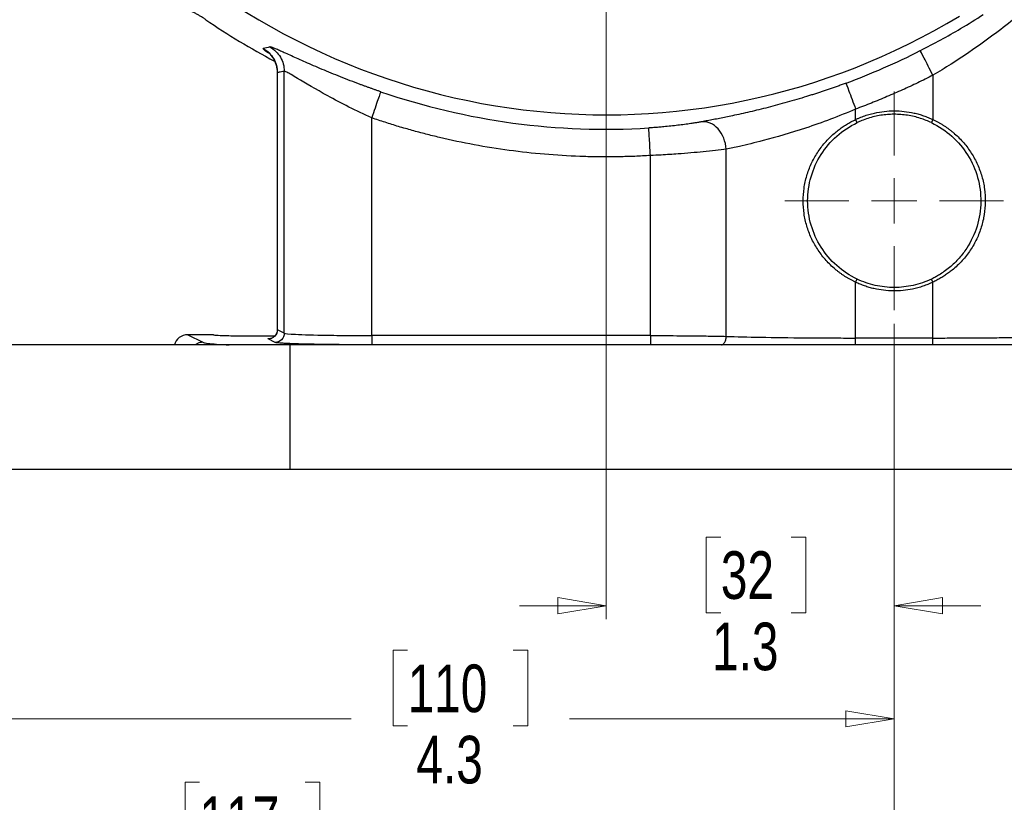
# Model space of a CAD drawing. Header units: inches. Extents: x 0.6 to 16.3, y 0.2 to 11.5.
# Tile 3 of 21: x 2.4 to 5.3, y 4 to 6.2. Entities that reach past the tile are written whole.
import ezdxf

# ---------------------------------------------------------------- set-up
doc = ezdxf.new("R2010")
doc.units = ezdxf.units.IN
doc.header["$MEASUREMENT"] = 0
doc.styles.add('SLDTEXTSTYLE0', font='TXT', dxfattribs={"width": 0.75})
doc.dimstyles.new('SLDDIMSTYLE0', dxfattribs={"dimtxt": 0.137795, "dimasz": 0.14, "dimexe": 0, "dimexo": 0.0625, "dimgap": 0.034449, "dimtad": 0, "dimdec": 1, "dimlfac": 1.5, "dimrnd": 1e-09, "dimzin": 12, "dimdsep": 46, "dimtxsty": 'SLDTEXTSTYLE0', "dimblk1": 'CLOSED', "dimblk2": 'CLOSED', "dimsah": 1, "dimcen": 0.09, "dimadec": 0, "dimazin": 3, "dimtfac": 1, "dimtdec": 1, "dimtofl": 0, "dimtmove": 0, "dimatfit": 3, "dimldrblk": 'CLOSED', "dimfxl": 0, "dimfrac": 2, "dimtolj": 1, "dimtzin": 12, "dimarcsym": 0})
doc.dimstyles.new('SLDDIMSTYLE2', dxfattribs={"dimtxt": 0.137795, "dimasz": 0.14, "dimexe": 0, "dimexo": 0.0625, "dimgap": 0.034449, "dimtad": 0, "dimdec": 1, "dimlfac": 1.5, "dimrnd": 1e-09, "dimzin": 12, "dimdsep": 46, "dimtxsty": 'SLDTEXTSTYLE0', "dimblk1": 'CLOSED', "dimblk2": 'CLOSED', "dimsah": 1, "dimcen": 0.09, "dimadec": 0, "dimazin": 3, "dimtfac": 1, "dimtofl": 0, "dimtmove": 0, "dimatfit": 3, "dimldrblk": 'CLOSED', "dimfxl": 0, "dimfrac": 2, "dimtolj": 1, "dimtzin": 12, "dimarcsym": 0})
doc.dimstyles.new('SLDDIMSTYLE4', dxfattribs={"dimtxt": 0.137795, "dimasz": 0.14, "dimexe": 0, "dimexo": 0.0625, "dimgap": 0.034449, "dimtad": 0, "dimtih": 1, "dimtoh": 1, "dimdec": 1, "dimlfac": 1.5, "dimrnd": 1e-09, "dimzin": 12, "dimdsep": 46, "dimtxsty": 'SLDTEXTSTYLE0', "dimblk1": 'CLOSED', "dimblk2": 'CLOSED', "dimsah": 1, "dimcen": 0.09, "dimadec": 0, "dimazin": 3, "dimtfac": 1, "dimtdec": 1, "dimtofl": 0, "dimtmove": 0, "dimatfit": 3, "dimldrblk": 'CLOSED', "dimfxl": 0, "dimfrac": 2, "dimtolj": 1, "dimtzin": 12, "dimarcsym": 0})
doc.dimstyles.new('SLDDIMSTYLE5', dxfattribs={"dimtxt": 0.137795, "dimasz": 0.14, "dimexe": 0, "dimexo": 0.0625, "dimgap": 0.034449, "dimtad": 0, "dimdec": 1, "dimlfac": 1.5, "dimrnd": 1e-09, "dimzin": 12, "dimdsep": 46, "dimtxsty": 'SLDTEXTSTYLE0', "dimblk1": 'CLOSED', "dimblk2": 'CLOSED', "dimsah": 1, "dimcen": 0.09, "dimadec": 0, "dimazin": 3, "dimtfac": 1, "dimtmove": 0, "dimatfit": 0, "dimldrblk": 'CLOSED', "dimfxl": 0, "dimfrac": 2, "dimtolj": 1, "dimtzin": 12, "dimarcsym": 0})

# ---------------------------------------------------------------- blocks, each defined once
blk = doc.blocks.new('_Closed')
at = {"color": 0, "linetype": 'ByBlock', "lineweight": -2}
for p, q in [((-1, 0.166667), (0, 0)), ((-1, 0.166667), (-1, -0.166667)), ((0, 0), (-1, -0.166667)), ((0, 0), (-1, 0))]:
    blk.add_line(p, q, dxfattribs=at)
blk = doc.blocks.new('_D_5')
at = {"color": 7, "linetype": 'Continuous', "lineweight": 0}
for p, q in [((2.0846, 7.4676), (2.0846, 4.1763)), ((4.9713, 5.3582), (4.9713, 4.1763)), ((3.5639, 4.4142), (3.5219, 4.4142)), ((3.5219, 4.4142), (3.5219, 4.1954)), ((3.8693, 4.4142), (3.9113, 4.4142)), ((3.9113, 4.4142), (3.9113, 4.1954)), ((2.0846, 4.2157), (3.401, 4.2157)), ((4.9713, 4.2157), (4.0321, 4.2157)), ((3.5219, 4.1954), (3.5639, 4.1954)), ((3.9113, 4.1954), (3.8693, 4.1954))]:
    blk.add_line(p, q, dxfattribs=at)
at = {"color": 7, "linetype": 'Continuous', "lineweight": 18, "xscale": 0.14, "yscale": 0.14, "rotation": 180.0000000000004}
blk.add_blockref('_Closed', (2.0846, 4.2157), dxfattribs=at)
at = {"color": 7, "linetype": 'Continuous', "lineweight": 18, "xscale": 0.14, "yscale": 0.14}
blk.add_blockref('_Closed', (4.9713, 4.2157), dxfattribs=at)
at = {"color": 7, "linetype": 'Continuous', "lineweight": 18, "char_height": 0.1378, "attachment_point": 1, "style": 'SLDTEXTSTYLE0'}
for s, insert in [('110', (3.5639, 4.373)), ('4.3', (3.5893, 4.1669))]:
    blk.add_mtext(s, dxfattribs=dict(at, insert=insert))
blk = doc.blocks.new('_D_6')
at = {"color": 7, "linetype": 'Continuous', "lineweight": 0}
for p, q in [((3.3014, 9.9866), (1.2187, 9.9866)), ((1.2581, 9.9866), (1.2581, 9.3219)), ((1.1054, 9.2939), (1.0634, 9.2939)), ((1.0634, 9.2939), (1.0634, 9.0752)), ((1.4108, 9.2939), (1.4528, 9.2939)), ((1.4528, 9.2939), (1.4528, 9.0752)), ((1.0634, 9.0752), (1.1054, 9.0752)), ((1.4528, 9.0752), (1.4108, 9.0752)), ((1.2581, 4.9368), (1.2581, 8.869)), ((1.8519, 4.9368), (1.2187, 4.9368))]:
    blk.add_line(p, q, dxfattribs=at)
at = {"color": 7, "linetype": 'Continuous', "lineweight": 18, "xscale": 0.14, "yscale": 0.14}
for p, rotation in [((1.2581, 9.9866), 90.0000000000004), ((1.2581, 4.9368), 270.0000000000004)]:
    blk.add_blockref('_Closed', p, dxfattribs=dict(at, rotation=rotation))
at = {"color": 7, "linetype": 'Continuous', "lineweight": 18, "char_height": 0.1378, "attachment_point": 1, "style": 'SLDTEXTSTYLE0'}
for s, insert in [('192', (1.1054, 9.2528)), ('7.6', (1.1308, 9.0466))]:
    blk.add_mtext(s, dxfattribs=dict(at, insert=insert))
blk = doc.blocks.new('_D_7')
at = {"color": 7, "linetype": 'Continuous', "lineweight": 0}
for p, q in [((4.9713, 5.3582), (4.9713, 3.795)), ((1.8913, 4.8974), (1.8913, 3.795)), ((2.9622, 4.0329), (2.9202, 4.0329)), ((2.9202, 4.0329), (2.9202, 3.8141)), ((3.2676, 4.0329), (3.3096, 4.0329)), ((3.3096, 4.0329), (3.3096, 3.8141)), ((1.8913, 3.8344), (2.7994, 3.8344)), ((4.9713, 3.8344), (3.4305, 3.8344)), ((2.9202, 3.8141), (2.9622, 3.8141)), ((3.3096, 3.8141), (3.2676, 3.8141))]:
    blk.add_line(p, q, dxfattribs=at)
at = {"color": 7, "linetype": 'Continuous', "lineweight": 18, "xscale": 0.14, "yscale": 0.14, "rotation": 180.0000000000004}
blk.add_blockref('_Closed', (1.8913, 3.8344, -0.8335), dxfattribs=at)
at = {"color": 7, "linetype": 'Continuous', "lineweight": 18, "xscale": 0.14, "yscale": 0.14}
blk.add_blockref('_Closed', (4.9713, 3.8344, -0.8335), dxfattribs=at)
at = {"color": 7, "linetype": 'Continuous', "lineweight": 18, "char_height": 0.1378, "attachment_point": 1, "style": 'SLDTEXTSTYLE0'}
for s, insert in [('117', (2.9622, 3.9918)), ('4.6', (2.9876, 3.7856))]:
    blk.add_mtext(s, dxfattribs=dict(at, insert=insert))
blk = doc.blocks.new('_D_8')
at = {"color": 7, "linetype": 'Continuous', "lineweight": 0}
for p, q in [((4.1379, 7.365), (4.1379, 4.5037)), ((4.9713, 5.3582), (4.9713, 4.5037)), ((4.4698, 4.7415), (4.4278, 4.7415)), ((4.4278, 4.7415), (4.4278, 4.5228)), ((4.6734, 4.7415), (4.7154, 4.7415)), ((4.7154, 4.7415), (4.7154, 4.5228)), ((4.1379, 4.5431), (3.8879, 4.5431)), ((4.9713, 4.5431), (5.2213, 4.5431)), ((4.4278, 4.5228), (4.4698, 4.5228)), ((4.7154, 4.5228), (4.6734, 4.5228))]:
    blk.add_line(p, q, dxfattribs=at)
at = {"color": 7, "linetype": 'Continuous', "lineweight": 18, "xscale": 0.14, "yscale": 0.14}
blk.add_blockref('_Closed', (4.1379, 4.5431, -0.8335), dxfattribs=at)
at = {"color": 7, "linetype": 'Continuous', "lineweight": 18, "xscale": 0.14, "yscale": 0.14, "rotation": 180.0000000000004}
blk.add_blockref('_Closed', (4.9713, 4.5431, -0.8335), dxfattribs=at)
at = {"color": 7, "linetype": 'Continuous', "lineweight": 18, "char_height": 0.1378, "attachment_point": 1, "style": 'SLDTEXTSTYLE0'}
for s, insert in [('32', (4.4698, 4.7004)), ('1.3', (4.4443, 4.4942))]:
    blk.add_mtext(s, dxfattribs=dict(at, insert=insert))
blk = doc.blocks.new('_D_9')
at = {"color": 7, "linetype": 'Continuous', "lineweight": 0}
for p, q in [((4.9713, 5.3582), (4.9713, 3.795)), ((8.0513, 4.8974), (8.0513, 3.795)), ((6.5308, 4.0329), (6.4888, 4.0329)), ((6.4888, 4.0329), (6.4888, 3.8141)), ((6.8362, 4.0329), (6.8782, 4.0329)), ((6.8782, 4.0329), (6.8782, 3.8141)), ((4.9713, 3.8344), (6.3679, 3.8344)), ((8.0513, 3.8344), (6.999, 3.8344)), ((6.4888, 3.8141), (6.5308, 3.8141)), ((6.8782, 3.8141), (6.8362, 3.8141))]:
    blk.add_line(p, q, dxfattribs=at)
at = {"color": 7, "linetype": 'Continuous', "lineweight": 18, "xscale": 0.14, "yscale": 0.14, "rotation": 180.0000000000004}
blk.add_blockref('_Closed', (4.9713, 3.8344, -0.8335), dxfattribs=at)
at = {"color": 7, "linetype": 'Continuous', "lineweight": 18, "xscale": 0.14, "yscale": 0.14}
blk.add_blockref('_Closed', (8.0513, 3.8344, -0.8335), dxfattribs=at)
at = {"color": 7, "linetype": 'Continuous', "lineweight": 18, "char_height": 0.1378, "attachment_point": 1, "style": 'SLDTEXTSTYLE0'}
for s, insert in [('117', (6.5308, 3.9918)), ('4.6', (6.5562, 3.7856))]:
    blk.add_mtext(s, dxfattribs=dict(at, insert=insert))
blk = doc.blocks.new('_D_10')
at = {"color": 7, "linetype": 'Continuous', "lineweight": 0}
for p, q in [((3.5697, 7.9332), (1.6272, 7.9332)), ((1.6665, 7.9332), (1.6665, 6.42)), ((1.5138, 6.392), (1.4718, 6.392)), ((1.4718, 6.392), (1.4718, 6.1733)), ((1.8193, 6.392), (1.8612, 6.392)), ((1.8612, 6.392), (1.8612, 6.1733)), ((1.4718, 6.1733), (1.5138, 6.1733)), ((1.8612, 6.1733), (1.8193, 6.1733)), ((1.6665, 4.9368), (1.6665, 5.9671)), ((1.8519, 4.9368), (1.6272, 4.9368))]:
    blk.add_line(p, q, dxfattribs=at)
at = {"color": 7, "linetype": 'Continuous', "lineweight": 18, "xscale": 0.14, "yscale": 0.14}
for p, rotation in [((1.6665, 7.9332, -0.8335), 90.0000000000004), ((1.6665, 4.9368, -0.8335), 270.0000000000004)]:
    blk.add_blockref('_Closed', p, dxfattribs=dict(at, rotation=rotation))
at = {"color": 7, "linetype": 'Continuous', "lineweight": 18, "char_height": 0.1378, "attachment_point": 1, "style": 'SLDTEXTSTYLE0'}
for s, insert in [('114', (1.5138, 6.3509)), ('4.5', (1.5393, 6.1447))]:
    blk.add_mtext(s, dxfattribs=dict(at, insert=insert))
blk = doc.blocks.new('SW_CENTERMARKSYMBOL_1')
at = {"color": 0, "linetype": 'Continuous', "lineweight": 18}
for p, q in [((0, 0.1312), (0, 0.316)), ((0, 0), (0, 0.0656)), ((-0.1312, 0), (-0.316, 0)), ((0, 0), (-0.0656, 0)), ((0, 0), (0, -0.0656)), ((0, 0), (0.0656, 0)), ((0.1312, 0), (0.316, 0)), ((0, -0.1312), (0, -0.316))]:
    blk.add_line(p, q, dxfattribs=at)

msp = doc.modelspace()

# ---------------------------------------------------------------- linework, layer by layer
at = {"color": 7, "linetype": 'Continuous', "lineweight": 25}
for p, q in [((3.1869, 6.0843), (3.1869, 5.3407)), ((3.1873, 5.3408), (3.1873, 6.0841)), ((3.2071, 5.3309), (3.2071, 6.0883)), ((5.083, 6.0766), (5.083, 5.9486)), ((3.4601, 5.324), (3.4601, 5.9534)), ((4.8595, 5.9486), (4.8595, 5.9788)), ((4.8638, 5.9396), (4.8595, 5.9486)), ((5.083, 5.9486), (5.0787, 5.9396)), ((4.2662, 5.324), (4.2662, 5.8445)), ((4.4856, 5.3217), (4.4856, 5.863)), ((4.8595, 5.4784), (4.8638, 5.4874)), ((4.8595, 5.317), (4.8595, 5.4784)), ((5.083, 5.4784), (5.0787, 5.4874)), ((5.083, 5.317), (5.083, 5.4784)), ((2.9279, 5.3265), (2.9717, 5.3046)), ((3.0023, 5.3265), (2.9279, 5.3265)), ((3.2071, 5.3309), (3.1873, 5.3408)), ((3.2246, 5.2968), (1.8913, 5.2968)), ((3.1804, 5.3043), (3.1606, 5.3142)), ((3.2246, 4.9368), (3.2246, 5.2968)), ((6.7179, 5.2968), (3.2246, 5.2968)), ((4.2662, 5.324), (3.4601, 5.324)), ((4.2662, 5.2973), (3.4601, 5.2973)), ((5.083, 5.317), (4.8595, 5.317)), ((3.2246, 4.9368), (1.8913, 4.9368)), ((6.7179, 4.9368), (3.2246, 4.9368))]:
    msp.add_line(p, q, dxfattribs=at)
at = {"color": 8, "linetype": 'Continuous', "lineweight": 25}
msp.add_arc((4.1379, 7.9332), 1.9709, 224.7732, 301.2268, dxfattribs=at)
at = {"color": 7, "linetype": 'Continuous', "lineweight": 25}
for radius, start, end in [(2.0533, 235.6839, 242.1503), (2.0034, 290.2646, 296.9778), (2.0127, 251.0991, 273.5144)]:
    msp.add_arc((4.1379, 7.9332), radius, start, end, dxfattribs=at)
msp.add_ellipse((2.928, 5.2865), major_axis=(0.0358, -0.0179), ratio=0.998288, start_param=2.034855, end_param=3.343982, dxfattribs=at)
for points, knots in [([(5.4505, 6.3562), (5.4171, 6.3245), (5.3789, 6.2901), (5.2999, 6.2247), (5.2599, 6.1938), (5.1909, 6.1449), (5.1635, 6.1265), (5.1183, 6.0978), (5.1007, 6.087), (5.083, 6.0766)], [0, 0, 0, 0, 0.746069, 0.746069, 1.418582, 1.418582, 1.838902, 1.838902, 2.101602, 2.101602, 2.101602, 2.101602]), ([(2.9804, 6.2373), (2.9777, 6.2391), (2.9724, 6.2426), (2.9642, 6.2477), (2.9558, 6.2525), (2.9474, 6.2571), (2.9388, 6.2615), (2.9301, 6.2656), (2.9213, 6.2694), (2.9123, 6.273), (2.9033, 6.2764), (2.8942, 6.2794), (2.885, 6.2822), (2.8757, 6.2848), (2.8663, 6.287), (2.8569, 6.289), (2.8474, 6.2908), (2.8379, 6.2922), (2.8284, 6.2934), (2.8188, 6.2943), (2.8092, 6.2949), (2.7995, 6.2952), (2.7899, 6.2953), (2.7803, 6.2951), (2.7707, 6.2946), (2.7643, 6.2941), (2.7611, 6.2938)], [0, 0, 0, 0, 0.041668, 0.083337, 0.125006, 0.166675, 0.208344, 0.250014, 0.291682, 0.33335, 0.375017, 0.416682, 0.458346, 0.500009, 0.541671, 0.583335, 0.624999, 0.666665, 0.708332, 0.75, 0.791667, 0.833335, 0.875002, 0.916669, 0.958334, 1, 1, 1, 1]), ([(3.486, 6.0291), (3.4831, 6.03), (3.4775, 6.032), (3.469, 6.0349), (3.4605, 6.0379), (3.4521, 6.0409), (3.4436, 6.044), (3.4352, 6.047), (3.4199, 6.0527), (3.3978, 6.061), (3.3697, 6.072), (3.3425, 6.083), (3.3078, 6.0975), (3.2677, 6.1148), (3.2336, 6.1301), (3.2108, 6.1404), (3.1961, 6.147), (3.184, 6.1523), (3.1762, 6.1554), (3.1715, 6.1571), (3.1687, 6.158), (3.1667, 6.1585), (3.166, 6.1584), (3.1656, 6.1584)], [0, 0, 0, 0, 0.017433, 0.034864, 0.052305, 0.069768, 0.087265, 0.104808, 0.122409, 0.183768, 0.245268, 0.307124, 0.368893, 0.493333, 0.618657, 0.682108, 0.745089, 0.808835, 0.872178, 0.904203, 0.936119, 0.96802, 1, 1, 1, 1]), ([(3.1677, 6.1357), (3.1675, 6.1357), (3.1671, 6.1358), (3.1707, 6.1318), (3.1755, 6.1251), (3.1804, 6.1159), (3.1855, 6.1021), (3.1864, 6.0911), (3.1869, 6.0837)], [0, 0, 0, 0, 0.156934, 0.352609, 0.499649, 0.623568, 0.744667, 1, 1, 1, 1]), ([(3.2071, 6.0883), (3.2057, 6.088), (3.2043, 6.0877), (3.2003, 6.0868), (3.1977, 6.0863), (3.1935, 6.0854), (3.1919, 6.0851), (3.1893, 6.0846), (3.1883, 6.0843), (3.1873, 6.0841)], [-1.301885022, -1.301885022, -1.301885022, -1.301885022, -1.300192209, -1.300192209, -1.297065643, -1.297065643, -1.295111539, -1.295111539, -1.293890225, -1.293890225, -1.293890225, -1.293890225]), ([(3.4601, 5.9534), (3.4154, 5.9735), (3.3714, 5.9959), (3.2981, 6.0363), (3.2678, 6.0544), (3.2318, 6.0759), (3.2212, 6.0821), (3.2105, 6.0876), (3.2079, 6.0885), (3.2071, 6.0883)], [0, 0, 0, 0, 0.709491, 0.709491, 1.349033, 1.349033, 1.748746, 1.748746, 1.998567, 1.998567, 1.998567, 1.998567]), ([(5.083, 6.0766), (5.0758, 6.0729), (5.0612, 6.0656), (5.0393, 6.0549), (5.0172, 6.0445), (4.995, 6.0343), (4.9727, 6.0244), (4.9503, 6.0148), (4.9278, 6.0054), (4.9051, 5.9963), (4.8824, 5.9874), (4.8671, 5.9817), (4.8595, 5.9788)], [0, 0, 0, 0, 0.100082, 0.20011, 0.300096, 0.400055, 0.5, 0.599945, 0.699904, 0.79989, 0.899918, 1, 1, 1, 1]), ([(4.8318, 6.0538), (4.828, 6.0524), (4.8204, 6.0496), (4.8089, 6.0455), (4.7975, 6.0415), (4.786, 6.0375), (4.7746, 6.0336), (4.7632, 6.0298), (4.7519, 6.026), (4.7405, 6.0223), (4.7292, 6.0187), (4.7027, 6.0104), (4.6612, 5.9981), (4.6061, 5.9833), (4.5532, 5.9704), (4.513, 5.9615), (4.4845, 5.9555), (4.466, 5.9518), (4.4482, 5.9484), (4.431, 5.9451), (4.4202, 5.9432), (4.4147, 5.9422)], [0, 0, 0, 0, 0.024981, 0.049885, 0.074724, 0.099508, 0.124247, 0.148951, 0.173631, 0.198297, 0.222961, 0.247632, 0.372188, 0.496187, 0.621572, 0.746869, 0.797499, 0.84803, 0.898558, 0.949183, 1, 1, 1, 1]), ([(4.2662, 5.8445), (4.2587, 5.8441), (4.2436, 5.8432), (4.2209, 5.8422), (4.1982, 5.8414), (4.1755, 5.8409), (4.1529, 5.8406), (4.1302, 5.8405), (4.1075, 5.8408), (4.0848, 5.8412), (4.0355, 5.8427), (3.9597, 5.8473), (3.8577, 5.8586), (3.7564, 5.8748), (3.6761, 5.8917), (3.6165, 5.9065), (3.577, 5.917), (3.5378, 5.9283), (3.4988, 5.9404), (3.473, 5.9491), (3.4601, 5.9534)], [0, 0, 0, 0, 0.027729, 0.055447, 0.083156, 0.11086, 0.138562, 0.166265, 0.193972, 0.221687, 0.249413, 0.374699, 0.500001, 0.625287, 0.750589, 0.800482, 0.850351, 0.900214, 0.950091, 1, 1, 1, 1]), ([(4.8595, 5.9788), (4.8114, 5.9582), (4.7624, 5.9398), (4.6721, 5.9097), (4.6307, 5.8977), (4.5679, 5.8814), (4.5448, 5.8759), (4.5102, 5.8682), (4.4975, 5.8655), (4.4856, 5.863)], [0, 0, 0, 0, 0.680024, 0.680024, 1.293004, 1.293004, 1.676117, 1.676117, 1.915562, 1.915562, 1.915562, 1.915562]), ([(4.8595, 5.9486), (4.862, 5.9498), (4.867, 5.9521), (4.8746, 5.9553), (4.8823, 5.9582), (4.8901, 5.9609), (4.898, 5.9633), (4.906, 5.9655), (4.9207, 5.9691), (4.9424, 5.9728), (4.9713, 5.9743), (5.0001, 5.9728), (5.0239, 5.9688), (5.0426, 5.964), (5.0563, 5.9597), (5.0699, 5.9546), (5.0786, 5.9506), (5.083, 5.9486)], [0, 0, 0, 0, 0.03583, 0.071568, 0.107248, 0.142908, 0.178584, 0.21431, 0.250124, 0.375037, 0.500011, 0.624922, 0.749897, 0.812483, 0.874901, 0.937342, 1, 1, 1, 1]), ([(5.0787, 5.9396), (5.0685, 5.9444), (5.058, 5.9486), (5.0412, 5.954), (5.0349, 5.9557), (5.0224, 5.9586), (5.0161, 5.9599), (5.0034, 5.9618), (4.997, 5.9626), (4.9841, 5.9636), (4.9777, 5.9638), (4.9706, 5.9638), (4.97, 5.9638), (4.9636, 5.9638), (4.9578, 5.9635), (4.9456, 5.9626), (4.9392, 5.9618), (4.9264, 5.9599), (4.9201, 5.9586), (4.9076, 5.9557), (4.9014, 5.954), (4.8891, 5.95), (4.8831, 5.9479), (4.8726, 5.9436), (4.8682, 5.9417), (4.8638, 5.9396)], [3.1916112, 3.1916112, 3.1916112, 3.1916112, 3.3255438, 3.3255438, 3.4020282, 3.4020282, 3.4785126, 3.4785126, 3.554997, 3.554997, 3.6314814, 3.6314814, 3.6390293, 3.6390293, 3.7079658, 3.7079658, 3.7844502, 3.7844502, 3.8609347, 3.8609347, 3.9374191, 3.9374191, 4.0139035, 4.0139035, 4.0713673, 4.0713673, 4.0713673, 4.0713673]), ([(4.4147, 5.9422), (4.4131, 5.9419), (4.4099, 5.9413), (4.4049, 5.9404), (4.3996, 5.9396), (4.3942, 5.9387), (4.3886, 5.9378), (4.3791, 5.9364), (4.365, 5.9344), (4.3457, 5.9319), (4.3255, 5.9296), (4.3069, 5.9278), (4.2902, 5.9263), (4.2758, 5.9252), (4.2661, 5.9246), (4.2613, 5.9243)], [0, 0, 0, 0, 0.042178, 0.084248, 0.12626, 0.168266, 0.210317, 0.252463, 0.377811, 0.50283, 0.627604, 0.751693, 0.834672, 0.917293, 1, 1, 1, 1]), ([(4.8595, 5.4784), (4.857, 5.4796), (4.852, 5.4819), (4.8447, 5.4858), (4.8374, 5.4899), (4.8304, 5.4941), (4.8234, 5.4986), (4.8166, 5.5034), (4.81, 5.5083), (4.8034, 5.5135), (4.7898, 5.525), (4.7704, 5.5444), (4.7483, 5.574), (4.7305, 5.6062), (4.7176, 5.6407), (4.7097, 5.6767), (4.707, 5.7135), (4.7097, 5.7503), (4.7176, 5.7862), (4.7305, 5.8208), (4.7483, 5.853), (4.7704, 5.8826), (4.7914, 5.9035), (4.8086, 5.9177), (4.8206, 5.9265), (4.8331, 5.9346), (4.8461, 5.9421), (4.855, 5.9464), (4.8595, 5.9486)], [0, 0, 0, 0, 0.014042, 0.028047, 0.042027, 0.055995, 0.069966, 0.083952, 0.097967, 0.112024, 0.126136, 0.188817, 0.251292, 0.313882, 0.375847, 0.438108, 0.500006, 0.561892, 0.624166, 0.686129, 0.748721, 0.811194, 0.873877, 0.899235, 0.924449, 0.949596, 0.974754, 1, 1, 1, 1]), ([(4.8638, 5.4874), (4.8425, 5.4975), (4.8226, 5.5107), (4.7874, 5.5419), (4.7721, 5.56), (4.7471, 5.5996), (4.7374, 5.6211), (4.7243, 5.6663), (4.7209, 5.6899), (4.7209, 5.7371), (4.7243, 5.7607), (4.7374, 5.8058), (4.7471, 5.8274), (4.7722, 5.867), (4.7875, 5.8851), (4.8226, 5.9163), (4.8425, 5.9294), (4.8638, 5.9396)], [0, 0, 0, 0, 0.125, 0.125, 0.25, 0.25, 0.375, 0.375, 0.5, 0.5, 0.625, 0.625, 0.75, 0.75, 0.875, 0.875, 1, 1, 1, 1]), ([(5.0787, 5.9396), (5.1003, 5.9293), (5.1203, 5.916), (5.1557, 5.8844), (5.1711, 5.8662), (5.1961, 5.8261), (5.2058, 5.8042), (5.2187, 5.7585), (5.2218, 5.7347), (5.2213, 5.6871), (5.2177, 5.6633), (5.2038, 5.6179), (5.1937, 5.5962), (5.1743, 5.5666), (5.1672, 5.5571), (5.1505, 5.5383), (5.1408, 5.5289), (5.1259, 5.5165), (5.1209, 5.5127), (5.1134, 5.5074), (5.1109, 5.5057), (5.1062, 5.5026), (5.104, 5.5012), (5.0981, 5.4976), (5.0947, 5.4957), (5.0895, 5.4928), (5.0877, 5.4918), (5.0837, 5.4898), (5.0814, 5.4886), (5.0787, 5.4874)], [0, 0, 0, 0, 0.125, 0.125, 0.25, 0.25, 0.375, 0.375, 0.5, 0.5, 0.625, 0.625, 0.75, 0.75, 0.8125, 0.8125, 0.875, 0.875, 0.90625, 0.90625, 0.921875, 0.921875, 0.9375, 0.9375, 0.96875, 0.96875, 0.984375, 0.984375, 1, 1, 1, 1]), ([(5.083, 5.9486), (5.0856, 5.9474), (5.0906, 5.945), (5.098, 5.9411), (5.1053, 5.937), (5.1124, 5.9327), (5.1194, 5.9281), (5.1263, 5.9233), (5.133, 5.9183), (5.1396, 5.9131), (5.1533, 5.9015), (5.1728, 5.8818), (5.195, 5.8519), (5.2127, 5.8192), (5.2255, 5.7843), (5.2332, 5.7479), (5.2355, 5.7108), (5.2324, 5.6737), (5.224, 5.6375), (5.2105, 5.6028), (5.1951, 5.5758), (5.1804, 5.5555), (5.1679, 5.5406), (5.1539, 5.5262), (5.1404, 5.5143), (5.1281, 5.5049), (5.1173, 5.4974), (5.1062, 5.4905), (5.0948, 5.4841), (5.087, 5.4803), (5.083, 5.4784)], [0, 0, 0, 0, 0.014172, 0.028304, 0.042412, 0.056507, 0.070605, 0.084719, 0.098861, 0.113047, 0.12729, 0.190548, 0.253586, 0.316749, 0.379272, 0.442091, 0.504564, 0.567002, 0.629862, 0.69233, 0.755584, 0.787807, 0.820056, 0.854849, 0.889481, 0.911687, 0.933789, 0.955841, 0.977894, 1, 1, 1, 1]), ([(4.4856, 5.863), (4.4662, 5.8605), (4.4434, 5.8578), (4.3959, 5.8531), (4.3713, 5.851), (4.3301, 5.848), (4.3137, 5.847), (4.2869, 5.8455), (4.2765, 5.845), (4.2662, 5.8445)], [0, 0, 0, 0, 0.2442785, 0.2442785, 0.4644733, 0.4644733, 0.602095, 0.602095, 0.6881086, 0.6881086, 0.6881086, 0.6881086]), ([(5.083, 5.4784), (5.0807, 5.4773), (5.076, 5.4751), (5.0689, 5.4721), (5.0617, 5.4693), (5.0544, 5.4667), (5.047, 5.4644), (5.0396, 5.4622), (5.0321, 5.4603), (5.0179, 5.4571), (4.9967, 5.4539), (4.9685, 5.4527), (4.9404, 5.4545), (4.9172, 5.4585), (4.899, 5.4632), (4.8856, 5.4675), (4.8724, 5.4725), (4.8638, 5.4764), (4.8595, 5.4784)], [0, 0, 0, 0, 0.033584, 0.067077, 0.100508, 0.133907, 0.167305, 0.200729, 0.23421, 0.267778, 0.389758, 0.51179, 0.633761, 0.75579, 0.8169, 0.877851, 0.938825, 1, 1, 1, 1]), ([(5.0787, 5.4874), (5.0619, 5.4794), (5.0441, 5.4733), (5.0082, 5.4652), (4.9899, 5.4631), (4.9526, 5.4631), (4.9343, 5.4652), (4.8984, 5.4733), (4.8806, 5.4794), (4.8638, 5.4874)], [0, 0, 0, 0, 0.25, 0.25, 0.5, 0.5, 0.75, 0.75, 1, 1, 1, 1]), ([(3.0023, 5.3265), (3.003, 5.3262), (3.0045, 5.3257), (3.0171, 5.3248), (3.0369, 5.324), (3.0628, 5.3235), (3.0942, 5.3231), (3.1355, 5.3228), (3.1662, 5.323), (3.1802, 5.3231)], [0, 0, 0, 0, 0.12897, 0.241391, 0.415892, 0.524276, 0.629812, 0.831421, 1, 1, 1, 1]), ([(3.1869, 5.3415), (3.1869, 5.34), (3.1868, 5.3371), (3.1856, 5.3326), (3.1837, 5.3282), (3.1797, 5.3225), (3.1776, 5.3209), (3.1759, 5.3196)], [0, 0, 0, 0, 0.113433, 0.227954, 0.35435, 0.516579, 1, 1, 1, 1]), ([(3.2071, 5.3309), (3.2071, 5.324), (3.2042, 5.317), (3.1943, 5.3072), (3.1874, 5.3043), (3.1804, 5.3043)], [0, 0, 0, 0, 0.5, 0.5, 1, 1, 1, 1]), ([(3.2071, 5.3309), (3.2092, 5.3298), (3.2205, 5.3287), (3.2617, 5.3266), (3.2938, 5.3257), (3.3556, 5.3246), (3.3817, 5.3243), (3.4256, 5.3241), (3.4428, 5.324), (3.4601, 5.324)], [0, 0, 0, 0, 0.465212, 0.465212, 0.987734, 0.987734, 1.31431, 1.31431, 1.51842, 1.51842, 1.51842, 1.51842]), ([(3.4601, 5.2973), (3.4573, 5.2973), (3.4518, 5.2973), (3.4435, 5.2974), (3.4352, 5.2974), (3.427, 5.2974), (3.4187, 5.2974), (3.4046, 5.2975), (3.3848, 5.2976), (3.3595, 5.2978), (3.3348, 5.2981), (3.3028, 5.2986), (3.266, 5.2993), (3.2357, 5.3002), (3.216, 5.3011), (3.2039, 5.3017), (3.1942, 5.3023), (3.1879, 5.3029), (3.184, 5.3034), (3.1816, 5.3039), (3.1808, 5.3041), (3.1804, 5.3043)], [0, 0, 0, 0, 0.0195504, 0.0390647, 0.0585601, 0.0780538, 0.0975629, 0.1171046, 0.1789008, 0.2407299, 0.3049228, 0.3691505, 0.4999528, 0.630764, 0.6949691, 0.7592091, 0.8210226, 0.8828692, 0.9219146, 0.9609124, 1, 1, 1, 1]), ([(4.2662, 5.324), (4.2662, 5.3171), (4.2662, 5.3103), (4.2662, 5.3005), (4.2662, 5.2975), (4.2662, 5.2973)], [0, 0, 0, 0, 0.5, 0.5, 1, 1, 1, 1]), ([(4.2662, 5.324), (4.2883, 5.324), (4.3105, 5.3239), (4.3613, 5.3237), (4.3895, 5.3234), (4.4315, 5.3228), (4.4467, 5.3225), (4.4695, 5.3221), (4.4778, 5.3219), (4.4856, 5.3217)], [0.0000012, 0.0000012, 0.0000012, 0.0000012, 0.2264039, 0.2264039, 0.5332152, 0.5332152, 0.7249723, 0.7249723, 0.8448205, 0.8448205, 0.8448205, 0.8448205]), ([(4.4856, 5.3217), (4.5146, 5.3208), (4.5478, 5.32), (4.6245, 5.3186), (4.6686, 5.318), (4.7436, 5.3174), (4.7732, 5.3172), (4.8218, 5.317), (4.8407, 5.317), (4.8595, 5.317)], [0, 0, 0, 0, 0.2618208, 0.2618208, 0.5510605, 0.5510605, 0.7318354, 0.7318354, 0.8448197, 0.8448197, 0.8448197, 0.8448197]), ([(5.083, 5.317), (5.1015, 5.317), (5.1201, 5.317), (5.1703, 5.3172), (5.2018, 5.3174), (5.2515, 5.3178), (5.2702, 5.318), (5.2976, 5.3183), (5.3066, 5.3185), (5.3296, 5.3188), (5.3435, 5.319), (5.3783, 5.3197), (5.3987, 5.3201), (5.4315, 5.3209), (5.4446, 5.3213), (5.457, 5.3217)], [0, 0, 0, 0, 0.1110913, 0.1110913, 0.3032811, 0.3032811, 0.4233998, 0.4233998, 0.4834591, 0.4834591, 0.579554, 0.579554, 0.7333058, 0.7333058, 0.8448204, 0.8448204, 0.8448204, 0.8448204])]:
    msp.add_open_spline(points, degree=3, knots=knots, dxfattribs=at)
at = {"color": 8, "linetype": 'Continuous', "lineweight": 25}
for points, knots in [([(5.0468, 6.1478), (5.0863, 6.1686), (5.1499, 6.2019), (5.2072, 6.2387), (5.2288, 6.2526)], [0, 0, 0, 0, 0.62264, 1, 1, 1, 1]), ([(3.1658, 6.1384), (3.1611, 6.1414), (3.1458, 6.1512), (3.1461, 6.1528), (3.1463, 6.154)], [0, 0, 0, 0, 0.307025, 1, 1, 1, 1]), ([(2.9717, 5.3046), (2.9664, 5.3042), (2.9582, 5.3035), (2.9517, 5.2986), (2.9494, 5.2968)], [0, 0, 0, 0, 0.647824, 1, 1, 1, 1]), ([(2.9717, 5.3046), (2.9744, 5.3038), (2.9798, 5.3021), (3.0035, 5.2997), (3.0261, 5.2979), (3.0446, 5.297), (3.0475, 5.2968)], [0, 0, 0, 0, 0.304606, 0.617976, 0.939606, 1, 1, 1, 1]), ([(3.1606, 5.3142), (3.16, 5.3148), (3.1591, 5.3156), (3.1693, 5.3163), (3.1711, 5.3164)], [0, 0, 0, 0, 0.819203, 1, 1, 1, 1]), ([(4.4719, 5.2968), (4.4723, 5.2969), (4.4753, 5.2977), (4.4799, 5.3027), (4.4845, 5.3113), (4.4852, 5.3182), (4.4856, 5.3217)], [0, 0, 0, 0, 0.053222, 0.368673, 0.684124, 1, 1, 1, 1]), ([(4.8595, 5.2968), (4.8595, 5.2973), (4.8595, 5.2997), (4.8595, 5.3069), (4.8595, 5.3136), (4.8595, 5.317)], [0, 0, 0, 0, 0.120371, 0.560185, 1, 1, 1, 1]), ([(5.083, 5.2968), (5.083, 5.2973), (5.083, 5.2997), (5.083, 5.3069), (5.083, 5.3136), (5.083, 5.317)], [0, 0, 0, 0, 0.120371, 0.560185, 1, 1, 1, 1])]:
    msp.add_open_spline(points, degree=3, knots=knots, dxfattribs=at)
at = {"color": 7, "linetype": 'Continuous', "lineweight": 25}
for points in [[(3.1656, 6.1584), (3.1592, 6.1569), (3.1528, 6.1554), (3.1463, 6.154)], [(3.1463, 6.154), (3.1586, 6.1471), (3.1796, 6.1266), (3.1873, 6.0983), (3.1873, 6.0841)], [(3.1656, 6.1584), (3.1781, 6.1515), (3.1993, 6.131), (3.2071, 6.1025), (3.2071, 6.0883)], [(5.083, 6.0766), (5.0737, 6.0948), (5.0552, 6.1312), (5.0471, 6.1472), (5.0468, 6.1478)], [(4.8318, 6.0538), (4.8321, 6.0532), (4.8383, 6.0363), (4.8524, 5.9981), (4.8595, 5.9788)], [(3.486, 6.0291), (3.4857, 6.0284), (3.4799, 6.0114), (3.4667, 5.9728), (3.4601, 5.9534)], [(4.2662, 5.8445), (4.265, 5.865), (4.2625, 5.9057), (4.2614, 5.9236), (4.2613, 5.9243)], [(4.4856, 5.863), (4.4839, 5.8848), (4.466, 5.9283), (4.431, 5.9439), (4.4147, 5.9422)], [(3.1873, 5.3408), (3.1873, 5.3339), (3.1815, 5.32), (3.1676, 5.3142), (3.1606, 5.3142)], [(3.4601, 5.324), (3.4601, 5.3171), (3.4601, 5.3035), (3.4601, 5.2975), (3.4601, 5.2973)]]:
    msp.add_open_spline(points, degree=3, dxfattribs=at)

# ---------------------------------------------------------------- block references
at = {"color": 7, "linetype": 'Continuous', "lineweight": 0}
msp.add_blockref('SW_CENTERMARKSYMBOL_1', (4.9713, 5.7135), dxfattribs=at)

# ---------------------------------------------------------------- dimensions: what is measured, and where the dimension line sits
at = {"color": 7, "linetype": 'Continuous', "lineweight": 18}
for base, p1, p2, angle, dimstyle, picture, middle in [((1.2581, 4.9368), (3.3408, 9.9866), (1.8913, 4.9368), 90, 'SLDDIMSTYLE4', '_D_6', (1.2581, 9.0955)), ((1.6665, 4.9368), (3.6091, 7.9332), (1.8913, 4.9368), 90, 'SLDDIMSTYLE4', '_D_10', (1.6665, 6.1936)), ((4.9713, 3.8344), (1.8913, 4.9368), (4.9713, 5.3975), 0, 'SLDDIMSTYLE2', '_D_7', (3.1149, 3.8344))]:
    dim = msp.add_linear_dim(base=base, p1=p1, p2=p2, angle=angle, dimstyle=dimstyle, dxfattribs=at)
    dim.commit()
    dim.dimension.update_dxf_attribs({"geometry": picture, "text_midpoint": middle, "dimtype": 160})
for base, p1, p2, dimstyle, picture, middle in [((4.9713, 4.2157), (2.0846, 7.507), (4.9713, 5.3975), 'SLDDIMSTYLE2', '_D_5', (3.7166, 4.2157)), ((4.9713, 4.5431), (4.1379, 7.4044), (4.9713, 5.3975), 'SLDDIMSTYLE5', '_D_8', (4.5716, 4.5431)), ((8.0513, 3.8344), (4.9713, 5.3975), (8.0513, 4.9368), 'SLDDIMSTYLE0', '_D_9', (6.6835, 3.8344))]:
    dim = msp.add_linear_dim(base=base, p1=p1, p2=p2, dimstyle=dimstyle, dxfattribs=at)
    dim.commit()
    dim.dimension.update_dxf_attribs({"geometry": picture, "text_midpoint": middle, "dimtype": 160})

doc.saveas('drawing.dxf')
